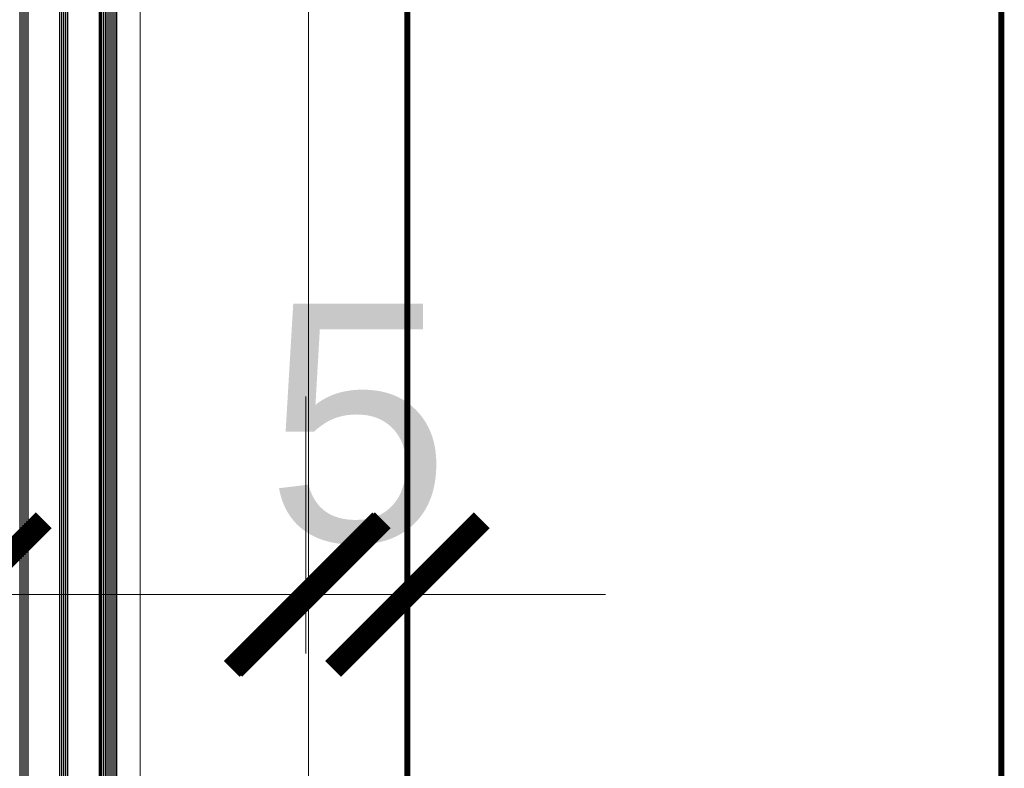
# Model space of a CAD drawing. Extents: x 4615668 to 9294084, y 5325188 to 10688993.
# Tile 179 of 256: x 4635731 to 4635781, y 5332052 to 5332090. Entities that reach past the tile are written whole.
import ezdxf

# ---------------------------------------------------------------- set-up
doc = ezdxf.new("R2010")
doc.units = 0
doc.header["$MEASUREMENT"] = 0
doc.layers.add('A_wymiary', color=152, linetype='Continuous', lineweight=5)
doc.layers.add('Wymiat 100', color=251, linetype='Continuous', lineweight=5)
doc.layers.add('CrossSectionsGlass', color=7, linetype='Continuous')
doc.layers.add('sciany', color=1, linetype='Continuous')
doc.styles.add('wewn', font='arial.ttf', dxfattribs={"height": 12})
doc.dimstyles.new('Kopia 1do100 wew', dxfattribs={"dimscale": 0.5, "dimtxt": 8, "dimasz": 15, "dimexe": 20, "dimexo": 0, "dimgap": 5, "dimtad": 1, "dimdec": 0, "dimzin": 9, "dimtxsty": 'wewn', "dimblk": 'ARCHTICK', "dimcen": 3, "dimdle": 20, "dimclrd": 256, "dimclre": 256, "dimclrt": 256, "dimadec": 0, "dimazin": 2, "dimtfac": 1, "dimtdec": 0, "dimtix": 1, "dimtmove": 2, "dimatfit": 3, "dimldrblk": 'NONE', "dimfxl": 0, "dimtvp": 1, "dimtolj": 1, "dimtzin": 0, "dimlwd": 5, "dimlwe": 5, "dimarcsym": 0})

# ---------------------------------------------------------------- blocks, each defined once
blk = doc.blocks.new('G$CA57B7548')
at = {"layer": 'A_wymiary', "ltscale": 40}
for points in [[(8.5, 678.989), (6.5, 678.989), (6.5, 45.989), (8.5, 45.989)], [(8.5, 45.989), (17, 45.989), (17, 678.989), (8.5, 678.989)]]:
    blk.add_lwpolyline(points, close=True, dxfattribs=at)
at = {"layer": 'CrossSectionsGlass'}
for p, q in [((2.42, 675.339), (2.42, 409.639)), ((2.52, 675.389), (2.52, 409.589)), ((2.62, 675.389), (2.62, 409.589)), ((2.72, 675.389), (2.72, 409.589)), ((2.82, 675.339), (2.82, 409.639)), ((4.42, 675.339), (4.42, 409.639)), ((4.52, 675.389), (4.52, 409.589)), ((4.62, 675.389), (4.62, 409.589)), ((4.72, 675.389), (4.72, 409.589)), ((4.82, 675.339), (4.82, 409.639)), ((6.42, 675.339), (6.42, 409.639)), ((6.52, 675.389), (6.52, 409.589)), ((6.62, 675.389), (6.62, 409.589)), ((6.72, 675.389), (6.72, 409.589)), ((6.82, 675.389), (6.82, 409.589)), ((6.92, 675.389), (6.92, 409.589)), ((7.02, 675.389), (7.02, 409.589)), ((7.12, 675.389), (7.12, 409.589)), ((7.22, 675.389), (7.22, 409.589)), ((7.3, 675.339), (7.3, 409.639))]:
    blk.add_line(p, q, dxfattribs=at)
blk = doc.blocks.new('_ArchTick')
at = {"color": 0, "linetype": 'ByBlock', "const_width": 0.15}
blk.add_lwpolyline([(-0.5, -0.5), (0.5, 0.5)], dxfattribs=at)
blk = doc.blocks.new('*D5722')
at = {"layer": 'A_wymiary', "lineweight": 5, "ltscale": 40}
for p, q in [((4635728.904, 5332053.004), (4635728.904, 5332071.124)), ((4635745.904, 5332058.158), (4635745.904, 5332071.124)), ((4635755.904, 5332061.124), (4635718.904, 5332061.124))]:
    blk.add_line(p, q, dxfattribs=at)
at = {"layer": 'Defpoints', "color": 0}
for p in [(4635728.904, 5332061.124), (4635745.904, 5332058.158), (4635728.904, 5332053.004)]:
    blk.add_point(p, dxfattribs=at)
at = {"layer": 'A_wymiary', "linetype": 'ByBlock', "lineweight": 5, "xscale": 7.5, "yscale": 7.5, "zscale": 7.5, "rotation": 180}
blk.add_blockref('_ArchTick', (4635728.904, 5332061.124), dxfattribs=at)
at = {"layer": 'A_wymiary', "linetype": 'ByBlock', "lineweight": 5, "xscale": 7.5, "yscale": 7.5, "zscale": 7.5}
blk.add_blockref('_ArchTick', (4635745.904, 5332061.124), dxfattribs=at)
at = {"layer": 'A_wymiary', "ltscale": 40, "insert": (4635715.454, 5332077.999), "char_height": 12, "attachment_point": 5, "style": 'wewn'}
blk.add_mtext('\\A1;17', dxfattribs=at)
blk = doc.blocks.new('_None')
blk = doc.blocks.new('*D5723')
at = {"layer": 'A_wymiary', "lineweight": 5, "ltscale": 40}
for p, q in [((4635729.034, 5332041.881), (4635729.034, 5332053.97)), ((4635751.03, 5332033.401), (4635751.03, 5332053.97)), ((4635761.03, 5332043.97), (4635719.034, 5332043.97))]:
    blk.add_line(p, q, dxfattribs=at)
at = {"layer": 'Defpoints', "color": 0}
for p in [(4635729.034, 5332043.97), (4635729.034, 5332041.881), (4635751.03, 5332033.401)]:
    blk.add_point(p, dxfattribs=at)
at = {"layer": 'A_wymiary', "linetype": 'ByBlock', "lineweight": 5, "xscale": 7.5, "yscale": 7.5, "zscale": 7.5, "rotation": 180}
blk.add_blockref('_ArchTick', (4635729.034, 5332043.97), dxfattribs=at)
at = {"layer": 'A_wymiary', "linetype": 'ByBlock', "lineweight": 5, "xscale": 7.5, "yscale": 7.5, "zscale": 7.5}
blk.add_blockref('_ArchTick', (4635751.03, 5332043.97), dxfattribs=at)
at = {"layer": 'A_wymiary', "ltscale": 40, "insert": (4635710.83, 5332060.845), "char_height": 12, "attachment_point": 5, "style": 'wewn'}
blk.add_mtext('\\A1;22', dxfattribs=at)
blk = doc.blocks.new('*D5724')
at = {"layer": 'A_wymiary', "lineweight": 5, "ltscale": 40}
for p, q in [((4635746.034, 5332058.158), (4635746.034, 5332071.124)), ((4635751.03, 5332058.158), (4635751.03, 5332071.124)), ((4635736.034, 5332061.124), (4635761.03, 5332061.124)), ((4635746.034, 5332061.124), (4635738.534, 5332061.124)), ((4635751.03, 5332061.124), (4635758.53, 5332061.124))]:
    blk.add_line(p, q, dxfattribs=at)
at = {"layer": 'Defpoints', "color": 0}
for p in [(4635751.03, 5332061.124), (4635746.034, 5332058.158), (4635751.03, 5332058.158)]:
    blk.add_point(p, dxfattribs=at)
at = {"layer": 'A_wymiary', "linetype": 'ByBlock', "lineweight": 5, "xscale": 7.5, "yscale": 7.5, "zscale": 7.5}
blk.add_blockref('_ArchTick', (4635746.034, 5332061.124), dxfattribs=at)
at = {"layer": 'A_wymiary', "linetype": 'ByBlock', "lineweight": 5, "xscale": 7.5, "yscale": 7.5, "zscale": 7.5, "rotation": 180}
blk.add_blockref('_ArchTick', (4635751.03, 5332061.124), dxfattribs=at)
at = {"layer": 'A_wymiary', "ltscale": 40, "insert": (4635748.532, 5332069.726), "char_height": 12, "attachment_point": 5, "style": 'wewn'}
blk.add_mtext('\\A1;5', dxfattribs=at)

msp = doc.modelspace()

# ---------------------------------------------------------------- linework, layer by layer
at = {"layer": 'sciany', "ltscale": 40}
msp.add_line((4635751.03, 5332416.422), (4635751.038, 5331646.652), dxfattribs=at)
at = {"layer": 'sciany', "ltscale": 40, "const_width": 0.3}
msp.add_lwpolyline([(4635751.03, 5331999.777), (4635781.03, 5331999.777), (4635781.03, 5332344.778), (4635751.03, 5332344.778)], close=True, dxfattribs=at)

# ---------------------------------------------------------------- block references
at = {"layer": 'Wymiat 100', "color": 5, "lineweight": 0, "ltscale": 40}
msp.add_blockref('G$CA57B7548', (4635729.034, 5331615.778), dxfattribs=at)

# ---------------------------------------------------------------- dimensions: what is measured, and where the dimension line sits
at = {"layer": 'A_wymiary', "ltscale": 40}
for base, p1, p2, picture, middle in [((4635728.904, 5332061.124), (4635745.904, 5332058.158), (4635728.904, 5332053.004), '*D5722', (4635715.454, 5332077.999)), ((4635729.034, 5332043.97), (4635751.03, 5332033.401), (4635729.034, 5332041.881), '*D5723', (4635710.83, 5332060.845))]:
    dim = msp.add_linear_dim(base=base, p1=p1, p2=p2, dimstyle='Kopia 1do100 wew', override={"dimtxsty": 'wewn', "dimldrblk": 'None'}, dxfattribs=at)
    dim.commit()
    dim.dimension.update_dxf_attribs({"geometry": picture, "text_midpoint": middle, "dimtype": 160})
dim = msp.add_linear_dim(base=(4635751.03, 5332061.124), p1=(4635746.034, 5332058.158), p2=(4635751.03, 5332058.158), dimstyle='Kopia 1do100 wew', override={"dimtxsty": 'wewn', "dimldrblk": 'None'}, dxfattribs=at)
dim.commit()
dim.dimension.update_dxf_attribs({"geometry": '*D5724', "text_midpoint": (4635748.532, 5332069.726)})

doc.saveas('drawing.dxf')
